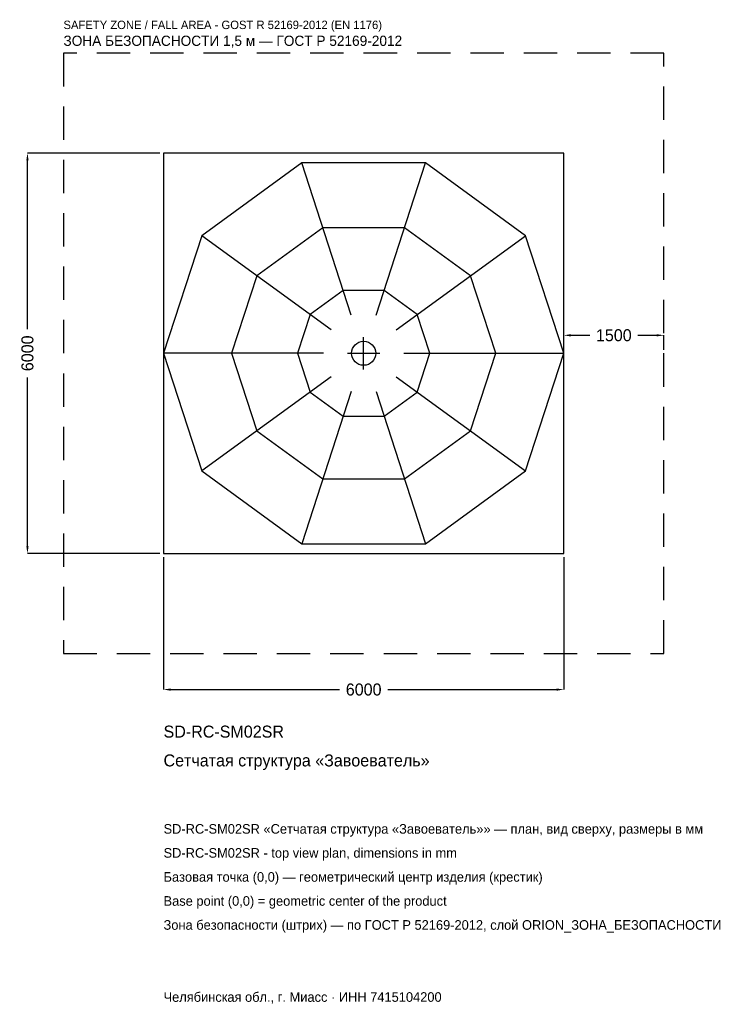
# Model space of a CAD drawing. Header units: metres. Extents: x -5157 to 5481, y -9757 to 5001.
import ezdxf

# ---------------------------------------------------------------- set-up
doc = ezdxf.new("R2010")
doc.units = ezdxf.units.M
doc.linetypes.add('DASHED', pattern=[800, 500, -300])
for name, color, linetype in [('ORION_ДАННЫЕ', 3, 'Continuous'), ('ORION_ЗОНА_БЕЗОПАСНОСТИ', 1, 'Continuous'), ('ORION_КОНТУР', 7, 'Continuous'), ('ORION_РАЗМЕРЫ', 8, 'Continuous')]:
    doc.layers.add(name, color=color, linetype=linetype)
doc.dimstyles.new('ORION', dxfattribs={"dimtxt": 180, "dimasz": 108, "dimexe": 1.25, "dimexo": 54, "dimtad": 1, "dimdec": 0, "dimcen": 2.5, "dimazin": 3, "dimtfac": 1, "dimtmove": 0, "dimatfit": 3, "dimarcsym": 0})

# ---------------------------------------------------------------- blocks, each defined once
blk = doc.blocks.new('_CLOSEDFILLED')
at = {"color": 0, "linetype": 'BYBLOCK'}
blk.add_solid([(-1, 0.16), (0, 0), (-1, -0.16)], dxfattribs=at)
blk = doc.blocks.new('*D1')
for p, q in [((-3000, -3054), (-3000, -5040)), ((3000, -3054), (3000, -5040)), ((-2892, -5040), (-360, -5040)), ((360, -5040), (2892, -5040))]:
    blk.add_line(p, q)
at = {"layer": 'Defpoints'}
for p in [(-3000, -3000), (3000, -3000), (-3000, -5040)]:
    blk.add_point(p, dxfattribs=at)
at = {"layer": 'ORION_РАЗМЕРЫ', "xscale": 108, "yscale": 108, "rotation": 180}
blk.add_blockref('_CLOSEDFILLED', (-3000, -5040), dxfattribs=at)
at = {"layer": 'ORION_РАЗМЕРЫ', "xscale": 108, "yscale": 108}
blk.add_blockref('_CLOSEDFILLED', (3000, -5040), dxfattribs=at)
at = {"layer": 'ORION_РАЗМЕРЫ', "insert": (0, -5040), "char_height": 180, "attachment_point": 5}
blk.add_mtext('6000', dxfattribs=at)
blk = doc.blocks.new('*D2')
for p, q in [((-3054, 3000), (-5040, 3000)), ((-5040, 360), (-5040, 2892)), ((-5040, -2892), (-5040, -360)), ((-3054, -3000), (-5040, -3000))]:
    blk.add_line(p, q)
at = {"layer": 'Defpoints'}
for p in [(-3000, 3000), (-5040, -3000), (-3000, -3000)]:
    blk.add_point(p, dxfattribs=at)
at = {"layer": 'ORION_РАЗМЕРЫ', "xscale": 108, "yscale": 108}
for p, rotation in [((-5040, 3000), 90), ((-5040, -3000), 270)]:
    blk.add_blockref('_CLOSEDFILLED', p, dxfattribs=dict(at, rotation=rotation))
at = {"layer": 'ORION_РАЗМЕРЫ', "insert": (-5040, 0), "char_height": 180, "attachment_point": 5, "rotation": 90}
blk.add_mtext('6000', dxfattribs=at)
blk = doc.blocks.new('*D3')
for p, q in [((3000, 54), (3000, 270)), ((3108, 270), (3390, 270)), ((4110, 270), (4392, 270)), ((4500, 54), (4500, 270))]:
    blk.add_line(p, q)
at = {"layer": 'Defpoints'}
for p in [(3000, 270), (3000, 0), (4500, 0)]:
    blk.add_point(p, dxfattribs=at)
at = {"layer": 'ORION_РАЗМЕРЫ', "xscale": 108, "yscale": 108, "rotation": 180}
blk.add_blockref('_CLOSEDFILLED', (3000, 270), dxfattribs=at)
at = {"layer": 'ORION_РАЗМЕРЫ', "xscale": 108, "yscale": 108}
blk.add_blockref('_CLOSEDFILLED', (4500, 270), dxfattribs=at)
at = {"layer": 'ORION_РАЗМЕРЫ', "insert": (3750, 270), "char_height": 180, "attachment_point": 5}
blk.add_mtext('1500', dxfattribs=at)
blk = doc.blocks.new('ОРИОН SD-RC-SM02SR Сетчатая структура Завоеватель')
at = {"layer": 'ORION_ЗОНА_БЕЗОПАСНОСТИ', "linetype": 'DASHED'}
blk.add_lwpolyline([(-4500, -4500), (4500, -4500), (4500, 4500), (-4500, 4500)], close=True, dxfattribs=at)
at = {"layer": 'ORION_КОНТУР'}
for p, q in [((-185.4, 570.6), (-927.1, 2853.2)), ((185.4, 570.6), (927.1, 2853.2)), ((-485.4, 352.7), (-2427.1, 1763.4)), ((485.4, 352.7), (2427.1, 1763.4)), ((-600, 0), (-3000, 0)), ((600, 0), (3000, 0)), ((-485.4, -352.7), (-2427.1, -1763.4)), ((485.4, -352.7), (2427.1, -1763.4)), ((-185.4, -570.6), (-927.1, -2853.2)), ((185.4, -570.6), (927.1, -2853.2))]:
    blk.add_line(p, q, dxfattribs=at)
for points in [[(-3000, -3000), (3000, -3000), (3000, 3000), (-3000, 3000)], [(3000, 0), (2427.1, 1763.4), (927.1, 2853.2), (-927.1, 2853.2), (-2427.1, 1763.4), (-3000, 0), (-2427.1, -1763.4), (-927.1, -2853.2), (927.1, -2853.2), (2427.1, -1763.4)], [(1980, 0), (1601.9, 1163.8), (611.9, 1883.1), (-611.9, 1883.1), (-1601.9, 1163.8), (-1980, 0), (-1601.9, -1163.8), (-611.9, -1883.1), (611.9, -1883.1), (1601.9, -1163.8)], [(990, 0), (800.9, 581.9), (305.9, 941.5), (-305.9, 941.5), (-800.9, 581.9), (-990, 0), (-800.9, -581.9), (-305.9, -941.5), (305.9, -941.5), (800.9, -581.9)]]:
    blk.add_lwpolyline(points, close=True, dxfattribs=at)
blk.add_circle((0, 0), 180, dxfattribs=at)
at = {"layer": 'ORION_РАЗМЕРЫ'}
for p, q in [((0, -240), (0, 240)), ((-240, 0), (240, 0))]:
    blk.add_line(p, q, dxfattribs=at)
at = {"layer": 'ORION_ДАННЫЕ'}
for tag, p in [('АРТИКУЛ', (-3000, -5760)), ('НАИМЕНОВАНИЕ', (-3000, -6192))]:
    blk.add_attdef(tag, p, '', height=180, dxfattribs=at)
at = {"layer": 'ORION_ДАННЫЕ', "flags": 1}
for tag, p in [('ПРОИЗВОДИТЕЛЬ', (-3000, -6624)), ('ТЕЛЕФОН', (-3000, -7056)), ('САЙТ', (-3000, -7920)), ('АДРЕС', (-3000, -8352)), ('РЕКВИЗИТЫ', (-3000, -8784)), ('ГАБАРИТЫ', (-3000, -9216)), ('ЗОНА_БЕЗОПАСНОСТИ', (-3000, -9648))]:
    blk.add_attdef(tag, p, '', height=180, dxfattribs=at)
at = {"layer": 'ORION_ЗОНА_БЕЗОПАСНОСТИ', "color": 1}
for s, height, p in [('SAFETY ZONE / FALL AREA - GOST R 52169-2012 (EN 1176)', 126, (-4500, 4860)), ('ЗОНА БЕЗОПАСНОСТИ 1,5 м — ГОСТ Р 52169-2012', 153, (-4500, 4608))]:
    blk.add_text(s, height=height, dxfattribs=at).set_placement(p)
at = {"layer": 'ORION_РАЗМЕРЫ'}
dim = blk.add_linear_dim(base=(-5040, -3000), p1=(-3000, -3000), p2=(-3000, 3000), angle=90, dimstyle='ORION', dxfattribs=at)
dim.commit()
dim.dimension.update_dxf_attribs({"geometry": '*D2', "text_midpoint": (-5040, 0)})
for base, p1, p2, picture, middle in [((3000, 270), (3000, 0), (4500, 0), '*D3', (3750, 270)), ((-3000, -5040), (-3000, -3000), (3000, -3000), '*D1', (0, -5040))]:
    dim = blk.add_linear_dim(base=base, p1=p1, p2=p2, dimstyle='ORION', dxfattribs=at)
    dim.commit()
    dim.dimension.update_dxf_attribs({"geometry": picture, "text_midpoint": middle})

msp = doc.modelspace()

# ---------------------------------------------------------------- block references
msp.add_blockref('ОРИОН SD-RC-SM02SR Сетчатая структура Завоеватель', (0, 0)).add_auto_attribs({'АРТИКУЛ': 'SD-RC-SM02SR', 'НАИМЕНОВАНИЕ': 'Сетчатая структура «Завоеватель»'})

# ---------------------------------------------------------------- texts
at = {"layer": 'ORION_ДАННЫЕ', "color": 3}
for s, p in [('SD-RC-SM02SR «Сетчатая структура «Завоеватель»» — план, вид сверху, размеры в мм', (-3000, -7200)), ('SD-RC-SM02SR - top view plan, dimensions in mm', (-3000, -7560)), ('Челябинская обл., г. Миасс · ИНН 7415104200', (-3000, -9720))]:
    msp.add_text(s, height=144, dxfattribs=at).set_placement(p)
at = {"layer": 'ORION_ДАННЫЕ', "color": 7}
for s, p in [('Базовая точка (0,0) — геометрический центр изделия (крестик)', (-3000, -7920)), ('Base point (0,0) = geometric center of the product', (-3000, -8280))]:
    msp.add_text(s, height=144, dxfattribs=at).set_placement(p)
at = {"layer": 'ORION_ДАННЫЕ', "color": 1}
msp.add_text('Зона безопасности (штрих) — по ГОСТ Р 52169-2012, слой ORION_ЗОНА_БЕЗОПАСНОСТИ', height=144, dxfattribs=at).set_placement((-3000, -8640))

doc.saveas('drawing.dxf')
